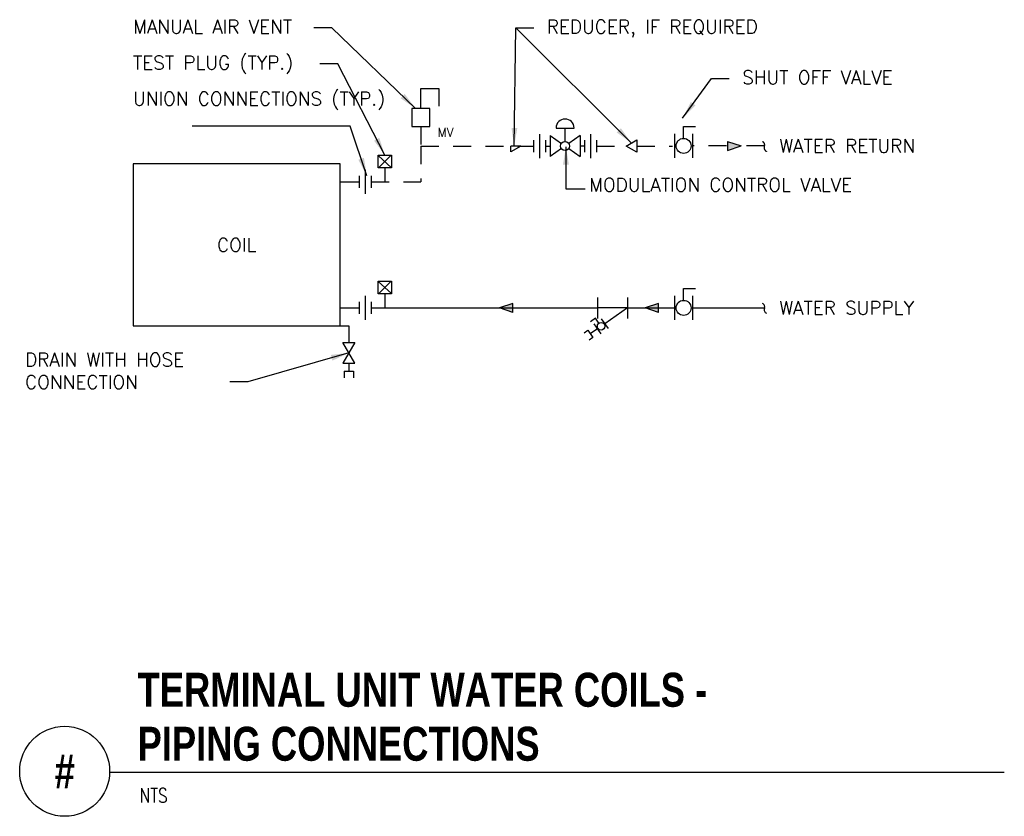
# Model space of a CAD drawing. Header units: inches. Extents: x 0.34 to 7.18, y 0.19 to 5.72.
import ezdxf
from ezdxf.enums import TextEntityAlignment as Align

# ---------------------------------------------------------------- set-up
doc = ezdxf.new("R2010")
doc.units = ezdxf.units.IN
doc.header["$MEASUREMENT"] = 0
doc.linetypes.add('HIDDEN2', pattern=[0.1875, 0.125, -0.0625])
for name, color, linetype in [('M-DETL-HEVY', 5, 'Continuous'), ('M-DETL-MEDM', 4, 'Continuous'), ('M-DETL-TEXT', 2, 'Continuous')]:
    doc.layers.add(name, color=color, linetype=linetype)
doc.styles.add('BOLD', font='bold.shx', dxfattribs={"width": 0.9})
doc.styles.add('Romans', font='romans.shx')
doc.dimstyles.new('VA-Lead', dxfattribs={"dimtxt": 0.09375, "dimasz": 0.125, "dimexe": 0.125, "dimexo": 0.03125, "dimgap": 0.02, "dimtad": 1, "dimdec": 5, "dimzin": 0, "dimdsep": 46, "dimlunit": 4, "dimtxsty": 'Romans', "dimcen": 0.125, "dimclrd": 256, "dimclre": 256, "dimclrt": 256, "dimadec": 0, "dimazin": 0, "dimtfac": 1, "dimtdec": 5, "dimtofl": 0, "dimtmove": 0, "dimatfit": 3, "dimfxl": 1, "dimfrac": 2, "dimtolj": 1, "dimtzin": 0, "dimlwd": -1, "dimlwe": -1, "dimarcsym": 0})

msp = doc.modelspace()

# ---------------------------------------------------------------- hatches: boundary and pattern name
at = {"layer": 'M-DETL-MEDM'}
h = msp.add_hatch(color=256, dxfattribs=at)
h.paths.add_polyline_path([(5.2559, 4.8127), (5.3497, 4.844), (5.2559, 4.844)])
h.paths.add_polyline_path([(5.2559, 4.844), (5.3497, 4.844), (5.2559, 4.8752)])
h = msp.add_hatch(color=256, dxfattribs=at)
h.paths.add_polyline_path([(3.7647, 3.7502), (3.671, 3.719), (3.7647, 3.719)])
h.paths.add_polyline_path([(3.7647, 3.719), (3.671, 3.719), (3.7647, 3.6877)])
h = msp.add_hatch(color=256, dxfattribs=at)
h.paths.add_polyline_path([(4.7768, 3.7502), (4.683, 3.719), (4.7768, 3.719)])
h.paths.add_polyline_path([(4.7768, 3.719), (4.683, 3.719), (4.7768, 3.6877)])

# ---------------------------------------------------------------- linework, layer by layer
at = {"layer": 'M-DETL-HEVY'}
msp.add_lwpolyline([(2.5655, 4.719), (1.125, 4.719), (1.125, 3.594), (2.5655, 3.594)], close=True, dxfattribs=at)
at = {"layer": 'M-DETL-MEDM'}
for p, q in [((3.125, 5.1033), (3.125, 5.2439)), ((3.125, 5.2439), (3.25, 5.2439)), ((3.25, 5.2439), (3.25, 5.1189)), ((3.95, 4.9266), (3.95, 4.7599)), ((4.0646, 4.9682), (4.1896, 4.9682)), ((4.1271, 4.8745), (4.1271, 4.9682)), ((4.3042, 4.9266), (4.3042, 4.7599)), ((4.8882, 4.9273), (4.8882, 4.7606)), ((4.9507, 4.8961), (4.9507, 4.9794)), ((4.9507, 4.9794), (5.034, 4.9794)), ((5.0132, 4.9273), (5.0132, 4.7606)), ((3.9084, 4.8849), (3.9084, 4.8016)), ((3.9917, 4.8849), (3.9917, 4.8016)), ((4.023, 4.9161), (4.1015, 4.8611)), ((4.023, 4.9161), (4.023, 4.7703)), ((4.2313, 4.9161), (4.1527, 4.8611)), ((4.2313, 4.9161), (4.2313, 4.7703)), ((4.2625, 4.8849), (4.2625, 4.8016)), ((4.3459, 4.8849), (4.3459, 4.8016)), ((5.2559, 4.8752), (5.2559, 4.8127)), ((5.2559, 4.8752), (5.3497, 4.844)), ((3.8196, 4.8432), (3.75, 4.803)), ((3.75, 4.803), (3.75, 4.8432)), ((3.8196, 4.8432), (3.75, 4.8432)), ((4.1015, 4.8253), (4.023, 4.7703)), ((4.1527, 4.8253), (4.2313, 4.7703)), ((5.2559, 4.8127), (5.3497, 4.844)), ((2.829, 4.777), (2.921, 4.6928)), ((2.9194, 4.779), (2.8306, 4.6908)), ((2.7375, 4.6773), (2.7375, 4.5106)), ((2.875, 4.6908), (2.875, 4.594)), ((2.5655, 4.594), (2.6958, 4.594)), ((2.6958, 4.6356), (2.6958, 4.5523)), ((2.7791, 4.6356), (2.7791, 4.5523)), ((2.829, 3.902), (2.921, 3.8178)), ((2.9194, 3.904), (2.8306, 3.8158)), ((4.9507, 3.7711), (4.9507, 3.8544)), ((4.9507, 3.8544), (5.034, 3.8544)), ((2.7375, 3.8023), (2.7375, 3.6356)), ((2.875, 3.8158), (2.875, 3.719)), ((4.3518, 3.7919), (4.3518, 3.6461)), ((4.5601, 3.7919), (4.5601, 3.6461)), ((4.8882, 3.8023), (4.8882, 3.6356)), ((5.0132, 3.8023), (5.0132, 3.6356)), ((2.5655, 3.719), (2.6958, 3.719)), ((2.6958, 3.7606), (2.6958, 3.6773)), ((2.7791, 3.7606), (2.7791, 3.6773)), ((2.7791, 3.719), (4.3518, 3.719)), ((3.7647, 3.7502), (3.671, 3.719)), ((3.7647, 3.6877), (3.671, 3.719)), ((3.7647, 3.6877), (3.7647, 3.7502)), ((4.5601, 3.719), (4.3518, 3.719)), ((4.5601, 3.719), (4.403, 3.609)), ((4.5601, 3.719), (4.8882, 3.719)), ((4.7768, 3.7502), (4.683, 3.719)), ((4.7768, 3.6877), (4.683, 3.719)), ((4.7768, 3.6877), (4.7768, 3.7502)), ((5.0159, 3.719), (5.5134, 3.719)), ((4.3385, 3.6465), (4.3044, 3.6226)), ((4.3624, 3.6124), (4.3385, 3.6465)), ((4.3791, 3.6431), (4.4269, 3.5749)), ((2.5655, 3.594), (2.625, 3.594)), ((2.625, 3.594), (2.625, 3.479)), ((4.3518, 3.5731), (4.3027, 3.5388)), ((4.3279, 3.6073), (4.3757, 3.539)), ((2.625, 3.3339), (2.625, 3.2796)), ((2.5922, 3.2796), (2.5922, 3.2337)), ((2.5922, 3.2796), (2.6578, 3.2796)), ((2.6578, 3.2796), (2.6578, 3.2337))]:
    msp.add_line(p, q, dxfattribs=at)
at = {"layer": 'M-DETL-MEDM', "linetype": 'HIDDEN2'}
for p, q in [((3.125, 4.9783), (3.125, 4.8432)), ((3.125, 4.8432), (3.125, 4.594)), ((3.125, 4.8432), (3.9084, 4.8432)), ((3.9917, 4.8432), (4.023, 4.8432)), ((4.2625, 4.8432), (4.2313, 4.8432)), ((4.3459, 4.8432), (4.5525, 4.8432)), ((4.625, 4.8432), (4.8737, 4.8432)), ((5.25, 4.844), (5.0132, 4.844)), ((5.5134, 4.844), (5.3225, 4.844)), ((2.7791, 4.594), (3.125, 4.594))]:
    msp.add_line(p, q, dxfattribs=at)
at = {"layer": 'M-DETL-MEDM'}
for points in [[(3.0625, 4.9783), (3.1875, 4.9783), (3.1875, 5.1033), (3.0625, 5.1033)], [(4.5525, 4.8432), (4.625, 4.8851), (4.625, 4.8013), (4.625, 4.8013)], [(2.829, 4.779), (2.921, 4.779), (2.921, 4.6908), (2.829, 4.6908)], [(2.829, 3.904), (2.921, 3.904), (2.921, 3.8158), (2.829, 3.8158)], [(2.625, 3.4065), (2.5831, 3.479), (2.6669, 3.479), (2.6669, 3.479)], [(2.625, 3.4065), (2.5831, 3.3339), (2.6669, 3.3339), (2.6669, 3.3339)]]:
    msp.add_lwpolyline(points, close=True, dxfattribs=at)
msp.add_lwpolyline([(4.2592, 3.5465), (4.2848, 3.5644), (4.3206, 3.5132), (4.295, 3.4953)], dxfattribs=at)
for centre, radius in [((4.1271, 4.8432), 0.0312), ((4.9507, 4.844), 0.0521), ((4.9507, 3.719), 0.0521), ((4.3774, 3.5911), 0.026)]:
    msp.add_circle(centre, radius, dxfattribs=at)
for centre, radius, start, end in [((4.1271, 4.9682), 0.0625, 0, 180), ((5.49, 3.726), 0.0244, 334.25697, 66.9719), ((5.5369, 3.706), 0.0265, 157.82479, 249.44929)]:
    msp.add_arc(centre, radius, start, end, dxfattribs=at)
at = {"layer": 'M-DETL-MEDM', "linetype": 'HIDDEN2'}
for centre, radius, start, end in [((5.49, 4.851), 0.0244, 334.25697, 66.9719), ((5.5369, 4.831), 0.0265, 157.82479, 249.44929)]:
    msp.add_arc(centre, radius, start, end, dxfattribs=at)
at = {"layer": 'M-DETL-TEXT'}
msp.add_line((0.9625, 0.4951), (7.1794, 0.4951), dxfattribs=at)
msp.add_circle((0.65, 0.5), 0.3125, dxfattribs=at)

# ---------------------------------------------------------------- texts
at = {"layer": 'M-DETL-TEXT', "style": 'Romans'}
msp.add_text('MV', height=0.0625, dxfattribs=at).set_placement((3.2406, 4.9059))
at = {"layer": 'M-DETL-TEXT', "width": 0.8}
for s, height, style, p in [('TERMINAL UNIT WATER COILS -', 0.23622, 'BOLD', (1.1562, 0.9482)), ('PIPING CONNECTIONS', 0.23622, 'BOLD', (1.1562, 0.5732)), ('NTS', 0.09843, 'Romans', (1.1701, 0.2834))]:
    msp.add_text(s, height=height, dxfattribs=dict(at, style=style)).set_placement(p)
at = {"layer": 'M-DETL-TEXT', "style": 'BOLD', "width": 0.8}
msp.add_text('#', height=0.2362, dxfattribs=at).set_placement((0.65, 0.5), align=Align.MIDDLE)
at = {"layer": 'M-DETL-TEXT', "char_height": 0.09375, "style": 'Romans'}
for s, insert, width, attachment_point in [('MANUAL AIR VENT', (1.125, 5.719), 1.356318, 1), ('REDUCER, IF REQUIRED', (4, 5.719), 1.75, 1), ('TEST PLUG (TYP.)', (1.125, 5.469), 1.343523, 1), ('SHUT OFF VALVE', (5.3587, 5.3675), 1.75, 1), ('UNION CONNECTIONS (TYP.)', (1.125, 5.219), 1.712035, 1), ('WATER RETURN', (5.6151, 4.844), 1.5, 4), ('MODULATION CONTROL VALVE', (4.2939, 4.6207), 2.159195, 1), ('COIL', (1.8453, 4.1565), 0.908154, 5), ('WATER SUPPLY', (5.6151, 3.719), 1.5, 4), ('DRAIN WITH HOSE\\PCONNECTION', (0.375, 3.4065), 1.75, 1)]:
    msp.add_mtext(s, dxfattribs=dict(at, insert=insert, width=width, attachment_point=attachment_point))

# ---------------------------------------------------------------- leaders
at = {"layer": 'M-DETL-TEXT'}
for points, override in [([(3.0885, 5.1033), (2.5067, 5.6635), (2.3817, 5.6635)], {"dimgap": 0.02, "dimtad": 0}), ([(3.7735, 4.844), (3.7849, 5.6635), (3.9099, 5.6635)], {"dimtad": 0}), ([(4.5887, 4.8642), (3.7849, 5.6635), (3.9099, 5.6635)], {"dimtad": 0}), ([(2.875, 4.779), (2.5491, 5.4135), (2.4241, 5.4135)], {"dimgap": 0.02, "dimtad": 0}), ([(4.9443, 5.0361), (5.1436, 5.3119), (5.2686, 5.3119)], {"dimtad": 0}), ([(2.75, 4.6363), (2.6335, 4.9818), (1.535, 4.9818)], {"dimgap": 0.02, "dimtad": 0}), ([(4.1332, 4.8382), (4.1332, 4.5455), (4.2664, 4.5455)], {"dimtad": 0}), ([(2.625, 3.4065), (1.9225, 3.2061), (1.7975, 3.2061)], {"dimgap": 0.02, "dimtad": 0})]:
    msp.add_leader(points, dimstyle='VA-Lead', override=override, dxfattribs=at)

doc.saveas('drawing.dxf')
